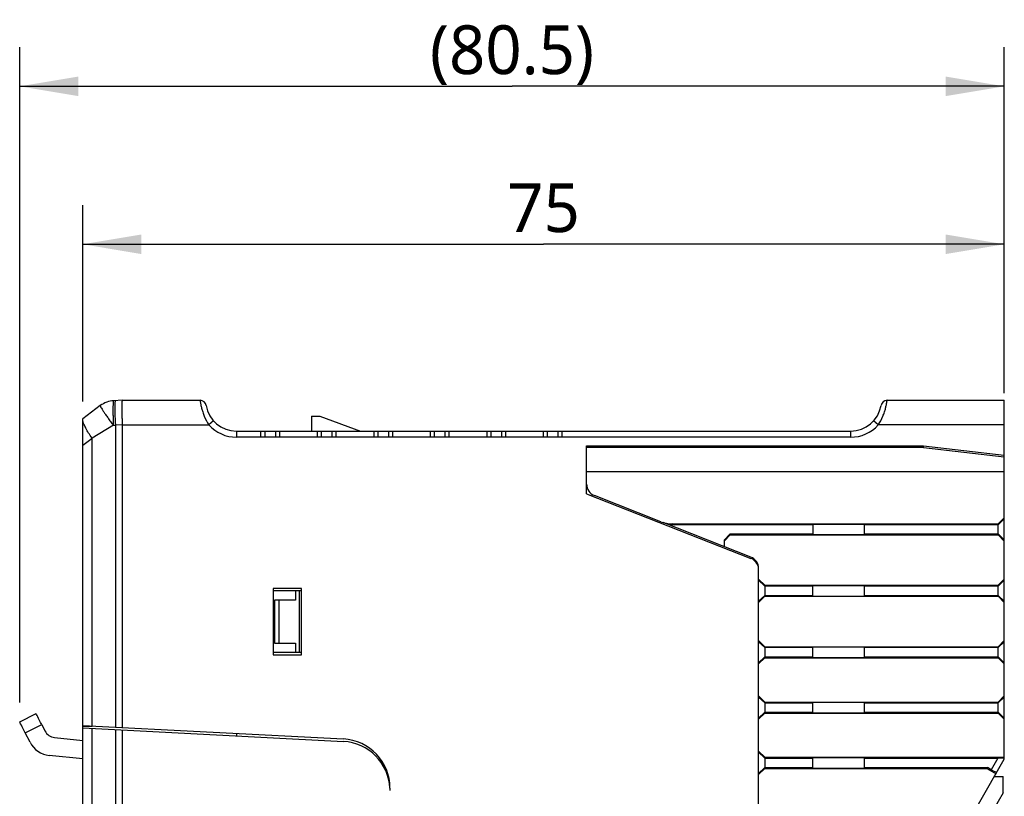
# Model space of a CAD drawing. Header units: inches. Extents: x 0 to 23.4, y 0 to 16.5.
# Tile 16 of 24: x 12.2 to 15.4, y 7.2 to 9.7. Entities that reach past the tile are written whole.
import ezdxf

# ---------------------------------------------------------------- set-up
doc = ezdxf.new("R2010")
doc.units = ezdxf.units.IN
doc.header["$LTSCALE"] = 1.28622
doc.header["$MEASUREMENT"] = 0
doc.layers.get('0').update_dxf_attribs({"linetype": 'CONTINUOUS'})
doc.layers.add('PRT0004-DIM', color=7, linetype='CONTINUOUS')
doc.layers.add('PRT0004-SHAPE', color=7, linetype='CONTINUOUS')
doc.styles.add('TEXTSTYLE_3', font='malgun.ttf')
doc.dimstyles.new('DIMSTYLE_1', dxfattribs={"dimtxt": 0.15625, "dimasz": 0.1875, "dimexe": 0.125, "dimexo": 0.0625, "dimgap": 0.039062, "dimtad": 1, "dimdec": 5, "dimzin": 4, "dimdsep": 46, "dimtxsty": 'TEXTSTYLE_3', "dimblk": '_FILLED', "dimblk1": '_FILLED', "dimblk2": '_FILLED', "dimcen": 0.09, "dimadec": 5, "dimazin": 1, "dimtfac": 1, "dimtdec": 5, "dimtofl": 0, "dimtmove": 0, "dimatfit": 3, "dimldrblk": '_FILLED', "dimfxl": 1, "dimtolj": 1, "dimtzin": 4, "dimarcsym": 0})

# ---------------------------------------------------------------- blocks, each defined once
blk = doc.blocks.new('_FILLED')
at = {"color": 0, "linetype": 'BYBLOCK'}
blk.add_solid([(0, 0), (-1, 0.167), (-1, -0.167)], dxfattribs=at)
blk = doc.blocks.new('*D0')
at = {"layer": 'PRT0004-DIM', "color": 2, "linetype": 'CONTINUOUS'}
for p, q in [((12.2407, 9.5406), (12.2407, 9.6265)), ((15.3958, 9.5406), (15.3958, 9.6265)), ((12.2407, 7.5276), (12.2407, 9.5406)), ((15.3958, 8.558), (15.3958, 9.5406)), ((12.2407, 9.5015), (13.8183, 9.5015)), ((15.3958, 9.5015), (13.8183, 9.5015))]:
    blk.add_line(p, q, dxfattribs=at)
at = {"layer": 'PRT0004-DIM', "color": 2, "linetype": 'CONTINUOUS', "xscale": 0.1875, "yscale": 0.1875, "zscale": 0.1875, "rotation": 180}
blk.add_blockref('_FILLED', (12.2407, 9.5015), dxfattribs=at)
at = {"layer": 'PRT0004-DIM', "color": 2, "linetype": 'CONTINUOUS', "xscale": 0.1875, "yscale": 0.1875, "zscale": 0.1875}
blk.add_blockref('_FILLED', (15.3958, 9.5015), dxfattribs=at)
at = {"layer": 'PRT0004-DIM', "color": 2, "linetype": 'CONTINUOUS', "insert": (13.8183, 9.6969), "char_height": 0.15625, "width": 0.538773, "attachment_point": 2, "line_spacing_factor": 0.9, "style": 'TEXTSTYLE_3'}
blk.add_mtext('(80.5)', dxfattribs=at)
blk = doc.blocks.new('*D6')
at = {"layer": 'PRT0004-DIM', "color": 2, "linetype": 'CONTINUOUS'}
for p, q in [((12.4431, 8.4914), (12.4431, 9.1205)), ((15.3958, 8.5187), (15.3958, 9.1205)), ((12.4431, 8.9955), (13.9194, 8.9955)), ((15.3958, 8.9955), (13.9194, 8.9955))]:
    blk.add_line(p, q, dxfattribs=at)
at = {"layer": 'PRT0004-DIM', "color": 2, "linetype": 'CONTINUOUS', "xscale": 0.1875, "yscale": 0.1875, "zscale": 0.1875, "rotation": 180}
blk.add_blockref('_FILLED', (12.4431, 8.9955), dxfattribs=at)
at = {"layer": 'PRT0004-DIM', "color": 2, "linetype": 'CONTINUOUS', "xscale": 0.1875, "yscale": 0.1875, "zscale": 0.1875}
blk.add_blockref('_FILLED', (15.3958, 8.9955), dxfattribs=at)
at = {"layer": 'PRT0004-DIM', "color": 2, "linetype": 'CONTINUOUS', "insert": (13.9194, 9.1908), "char_height": 0.15625, "width": 0.239583, "attachment_point": 2, "line_spacing_factor": 0.9, "style": 'TEXTSTYLE_3'}
blk.add_mtext('75', dxfattribs=at)

msp = doc.modelspace()

# ---------------------------------------------------------------- linework, layer by layer
at = {"layer": 'PRT0004-SHAPE', "color": 7, "linetype": 'CONTINUOUS'}
for p, q in [((12.569055, 8.495534), (12.542204, 8.494127)), ((12.569055, 8.495534), (12.818738, 8.495534)), ((15.020159, 8.495534), (15.395827, 8.495534)), ((15.395827, 7.345428), (15.395827, 8.495534)), ((12.499081, 8.478487), (12.443071, 8.436479)), ((12.443071, 4.696322), (12.443071, 8.436479)), ((12.443071, 8.434816), (12.443595, 8.436455)), ((12.443595, 8.436455), (12.444528, 8.437572)), ((12.861835, 8.429918), (12.847162, 8.416794)), ((13.175354, 8.444353), (13.175354, 8.397109)), ((13.175354, 8.444353), (13.202913, 8.444353)), ((13.202913, 8.444353), (13.332715, 8.397109)), ((14.991735, 8.416794), (14.977062, 8.429918)), ((12.540915, 8.415495), (12.472723, 8.37458)), ((12.540915, 8.415495), (12.547363, 8.415765)), ((12.569055, 8.416848), (12.547363, 8.415765)), ((12.547363, 8.415765), (12.547363, 7.448825)), ((12.569055, 8.416848), (12.569055, 7.447688)), ((12.569055, 8.416848), (12.847163, 8.416794)), ((12.935197, 8.397109), (12.935197, 8.377424)), ((12.935197, 8.397109), (14.903701, 8.397109)), ((13.013937, 8.377424), (13.013937, 8.397109)), ((13.025748, 8.397109), (13.025748, 8.377424)), ((13.061181, 8.377424), (13.061181, 8.397109)), ((13.072992, 8.397109), (13.072992, 8.377424)), ((13.195039, 8.377424), (13.195039, 8.397109)), ((13.20685, 8.397109), (13.20685, 8.377424)), ((13.242283, 8.377424), (13.242283, 8.397109)), ((13.254094, 8.397109), (13.254094, 8.377424)), ((13.376142, 8.377424), (13.376142, 8.397109)), ((13.387953, 8.397109), (13.387953, 8.377424)), ((13.423386, 8.377424), (13.423386, 8.397109)), ((13.435197, 8.397109), (13.435197, 8.377424)), ((13.557244, 8.377424), (13.557244, 8.397109)), ((13.569055, 8.397109), (13.569055, 8.377424)), ((13.604488, 8.377424), (13.604488, 8.397109)), ((13.616299, 8.397109), (13.616299, 8.377424)), ((13.738346, 8.377424), (13.738346, 8.397109)), ((13.750157, 8.397109), (13.750157, 8.377424)), ((13.78559, 8.377424), (13.78559, 8.397109)), ((13.797401, 8.397109), (13.797401, 8.377424)), ((13.919449, 8.377424), (13.919449, 8.397109)), ((13.93126, 8.397109), (13.93126, 8.377424)), ((13.966693, 8.377424), (13.966693, 8.397109)), ((13.978504, 8.397109), (13.978504, 8.377424)), ((14.903701, 8.377424), (14.903701, 8.397109)), ((15.395827, 8.416794), (14.991735, 8.416794)), ((12.443071, 8.352341), (12.472723, 8.37458)), ((12.472723, 7.452737), (12.472723, 8.37458)), ((14.903701, 8.377424), (12.935197, 8.377424)), ((14.057244, 8.196029), (14.057244, 8.349865)), ((14.057244, 8.349865), (15.137348, 8.349865)), ((15.137012, 8.34396), (14.057244, 8.34396)), ((15.137012, 8.34396), (15.137348, 8.349865)), ((15.137012, 8.34396), (15.395827, 8.314381)), ((15.137338, 8.349664), (15.137348, 8.349865)), ((15.137348, 8.349865), (15.395827, 8.320325)), ((14.057244, 8.267188), (15.395827, 8.267188)), ((14.057244, 8.196029), (14.583451, 7.989305)), ((14.29529, 8.106741), (14.082218, 8.190447)), ((15.395827, 8.119562), (15.376142, 8.099865)), ((15.395827, 8.11585), (15.376142, 8.09684)), ((14.583451, 7.993535), (14.302989, 8.103716)), ((14.331584, 8.099865), (15.376142, 8.099865)), ((14.339283, 8.09684), (14.331584, 8.099865)), ((14.782066, 8.09684), (14.339283, 8.09684)), ((14.782066, 8.09684), (14.782615, 8.09904)), ((14.782066, 8.09684), (14.782066, 8.067457)), ((14.782615, 8.09904), (14.946046, 8.09904)), ((14.946046, 8.09904), (14.946595, 8.09684)), ((14.946595, 8.09684), (14.946595, 8.067457)), ((15.376142, 8.09684), (14.946595, 8.09684)), ((15.376142, 8.064432), (15.376142, 8.099865)), ((14.517874, 8.067457), (14.498189, 8.04776)), ((14.498189, 8.044735), (14.517874, 8.064432)), ((14.498189, 8.04776), (14.498189, 8.02703)), ((14.517874, 8.064432), (14.517874, 8.067457)), ((14.517874, 8.067457), (14.782066, 8.067457)), ((14.517874, 8.064432), (15.376142, 8.064432)), ((14.782615, 8.065257), (14.782066, 8.067457)), ((14.782615, 8.065257), (14.946046, 8.065257)), ((14.946595, 8.067457), (14.946046, 8.065257)), ((14.946595, 8.067457), (15.376142, 8.067457)), ((15.395827, 8.048447), (15.376142, 8.067457)), ((15.376142, 8.064432), (15.395827, 8.044735)), ((14.608425, 5.0578), (14.608425, 7.956891)), ((14.62811, 7.903015), (14.608425, 7.922712)), ((15.395827, 7.922712), (15.376142, 7.903015)), ((13.053307, 7.893172), (13.053307, 7.680574)), ((13.143858, 7.893172), (13.053307, 7.893172)), ((13.143858, 7.680574), (13.143858, 7.893172)), ((14.608425, 7.919), (14.62811, 7.89999)), ((14.62811, 7.903015), (14.62811, 7.867582)), ((14.62811, 7.903015), (15.376142, 7.903015)), ((14.782066, 7.89999), (14.62811, 7.89999)), ((14.782066, 7.89999), (14.782615, 7.90219)), ((14.782066, 7.870606), (14.782066, 7.89999)), ((14.782615, 7.90219), (14.946046, 7.90219)), ((14.946046, 7.90219), (14.946595, 7.89999)), ((14.946595, 7.89999), (14.946595, 7.870606)), ((15.376142, 7.89999), (14.946595, 7.89999)), ((15.395827, 7.919), (15.376142, 7.89999)), ((15.376142, 7.867582), (15.376142, 7.903015)), ((13.143858, 7.885298), (13.053307, 7.885298)), ((13.124173, 7.885298), (13.124173, 7.855771)), ((13.135984, 7.885298), (13.135984, 7.688448)), ((14.608425, 7.851597), (14.62811, 7.870606)), ((14.608425, 7.847885), (14.62811, 7.867582)), ((14.62811, 7.870606), (14.782066, 7.870606)), ((14.62811, 7.867582), (15.376142, 7.867582)), ((14.782615, 7.868407), (14.782066, 7.870606)), ((14.782615, 7.868407), (14.946046, 7.868407)), ((14.946595, 7.870606), (14.946046, 7.868407)), ((14.946595, 7.870606), (15.376142, 7.870606)), ((15.395827, 7.851597), (15.376142, 7.870606)), ((15.376142, 7.867582), (15.395827, 7.847885)), ((13.057244, 7.855771), (13.057244, 7.717975)), ((13.124173, 7.855771), (13.057244, 7.855771)), ((13.071023, 7.855771), (13.071023, 7.717975)), ((13.057244, 7.717975), (13.124173, 7.717975)), ((13.124173, 7.717975), (13.124173, 7.688448)), ((14.62811, 7.706164), (14.608425, 7.725861)), ((14.608425, 7.722149), (14.62811, 7.70314)), ((14.62811, 7.706164), (14.62811, 7.670731)), ((14.62811, 7.706164), (15.376142, 7.706164)), ((14.782066, 7.70314), (14.62811, 7.70314)), ((14.782066, 7.70314), (14.782615, 7.705339)), ((14.782066, 7.673756), (14.782066, 7.70314)), ((14.782615, 7.705339), (14.946046, 7.705339)), ((14.946046, 7.705339), (14.946595, 7.70314)), ((14.946595, 7.70314), (14.946595, 7.673756)), ((15.376142, 7.70314), (14.946595, 7.70314)), ((15.395827, 7.725861), (15.376142, 7.706164)), ((15.395827, 7.722149), (15.376142, 7.70314)), ((15.376142, 7.670731), (15.376142, 7.706164)), ((13.053307, 7.688448), (13.143858, 7.688448)), ((13.053307, 7.680574), (13.143858, 7.680574)), ((14.608425, 7.654746), (14.62811, 7.673756)), ((14.608425, 7.651034), (14.62811, 7.670731)), ((14.62811, 7.673756), (14.782066, 7.673756)), ((14.62811, 7.670731), (15.376142, 7.670731)), ((14.782615, 7.671556), (14.782066, 7.673756)), ((14.782615, 7.671556), (14.946046, 7.671556)), ((14.946595, 7.673756), (14.946046, 7.671556)), ((14.946595, 7.673756), (15.376142, 7.673756)), ((15.395827, 7.654746), (15.376142, 7.673756)), ((15.376142, 7.670731), (15.395827, 7.651034)), ((14.62811, 7.528999), (14.608425, 7.548696)), ((14.608425, 7.544984), (14.62811, 7.525974)), ((15.395827, 7.548696), (15.376142, 7.528999)), ((15.395827, 7.544984), (15.376142, 7.525974)), ((14.62811, 7.528999), (14.62811, 7.493566)), ((14.62811, 7.528999), (15.376142, 7.528999)), ((14.62811, 7.525974), (14.782066, 7.525974)), ((14.782066, 7.525974), (14.782615, 7.528174)), ((14.782066, 7.496591), (14.782066, 7.525974)), ((14.782615, 7.528174), (14.946046, 7.528174)), ((14.946046, 7.528174), (14.946595, 7.525974)), ((14.946595, 7.525974), (15.376142, 7.525974)), ((14.946595, 7.525974), (14.946595, 7.496591)), ((15.376142, 7.493566), (15.376142, 7.528999)), ((12.24075, 7.465086), (12.293371, 7.491891)), ((14.608425, 7.477581), (14.62811, 7.496591)), ((14.608425, 7.473869), (14.62811, 7.493566)), ((14.62811, 7.496591), (14.782066, 7.496591)), ((14.62811, 7.493566), (15.376142, 7.493566)), ((14.782615, 7.494391), (14.782066, 7.496591)), ((14.782615, 7.494391), (14.946046, 7.494391)), ((14.946595, 7.496591), (14.946046, 7.494391)), ((14.946595, 7.496591), (15.376142, 7.496591)), ((15.395827, 7.477581), (15.376142, 7.496591)), ((15.376142, 7.493566), (15.395827, 7.473869)), ((12.258684, 7.430038), (12.311305, 7.456843)), ((12.311305, 7.456843), (12.321555, 7.436723)), ((12.443071, 7.454291), (13.278084, 7.410529)), ((12.443071, 7.450852), (12.472753, 7.451889)), ((12.443071, 7.446406), (13.278084, 7.402645)), ((12.463443, 7.451564), (12.463443, 7.453223)), ((12.273785, 7.400394), (12.258684, 7.430038)), ((12.352516, 7.415439), (12.443071, 7.405912)), ((12.472723, 4.780619), (12.472723, 7.444852)), ((12.547363, 7.44094), (12.547363, 4.646267)), ((12.569055, 7.439803), (12.568995, 4.597769)), ((12.935197, 7.428499), (12.935197, 7.420615)), ((12.443071, 7.34653), (12.335708, 7.357826)), ((14.62811, 7.351834), (14.608425, 7.371531)), ((14.608425, 7.367819), (14.62811, 7.348809)), ((14.62811, 7.351834), (14.62811, 7.316401)), ((14.62811, 7.351834), (15.395827, 7.351834)), ((14.62811, 7.348809), (14.782066, 7.348809)), ((14.782066, 7.348809), (14.782615, 7.351009)), ((14.782066, 7.319425), (14.782066, 7.348809)), ((14.782615, 7.351009), (14.946046, 7.351009)), ((14.946046, 7.351009), (14.946595, 7.348809)), ((14.946595, 7.348809), (15.375048, 7.348809)), ((14.946595, 7.348809), (14.946595, 7.319425)), ((15.313149, 7.202227), (15.395827, 7.345428)), ((15.375048, 7.348809), (15.353919, 7.312212)), ((15.395827, 7.348169), (15.375048, 7.348809)), ((14.608425, 7.300416), (14.62811, 7.319425)), ((14.608425, 7.296704), (14.62811, 7.316401)), ((14.62811, 7.319425), (14.782066, 7.319425)), ((14.62811, 7.316401), (15.339689, 7.316401)), ((14.782615, 7.317225), (14.782066, 7.319425)), ((14.782615, 7.317225), (14.946046, 7.317225)), ((14.946595, 7.319425), (14.946046, 7.317225)), ((14.946595, 7.319425), (15.341436, 7.319425)), ((15.341436, 7.319425), (15.339689, 7.316401)), ((15.339689, 7.316401), (15.369217, 7.299339)), ((15.353919, 7.312212), (15.341436, 7.319425)), ((15.353919, 7.312212), (15.37136, 7.303051)), ((15.364121, 7.290513), (15.39189, 7.29027)), ((15.39189, 7.237846), (15.39189, 7.29027)), ((13.427323, 7.253265), (13.427323, 7.24538)), ((15.39189, 7.237846), (15.322455, 7.117582))]:
    msp.add_line(p, q, dxfattribs=at)
for centre, radius, start, end in [((12.546325, 8.415495), 0.07874, 93, 126.869898), ((12.818738, 8.475849), 0.019685, 9.594068, 90), ((15.020159, 8.475849), 0.019685, 90, 170.405932), ((12.935197, 8.495534), 0.098425, 189.594068, 270), ((14.903701, 8.495534), 0.098425, 270, 350.405932), ((12.935197, 8.495534), 0.11811, 221.810291, 270.000002), ((14.903701, 8.495534), 0.11811, 270, 318.189685), ((14.096614, 8.227091), 0.03937, 180, 248.552264), ((14.569055, 7.956891), 0.03937, 0, 68.552264), ((14.569055, 7.952661), 0.03937, 17.220067, 68.552264), ((13.269842, 7.253265), 0.15748, 359.998152, 87), ((13.269842, 7.24538), 0.15748, 2.866274, 87)]:
    msp.add_arc(centre, radius, start, end, dxfattribs=at)
for centre, major_axis, ratio, start_param, end_param in [((14.331279, 8.19835), (0.092026, -0.036153), 0.99547058, -1.57079633, -1.19491514), ((14.338978, 8.195326), (-0.092026, 0.036153), 0.99547058, 1.57079633, 1.94667752), ((12.311241, 7.456811), (-0.01787, 0.035081), 0.00183868, -1.57079632, 0.00076172), ((12.25862, 7.430006), (-0.01787, 0.035081), 0.00183868, -1.57079632, 0.00076172), ((12.356636, 7.454593), (0.02557, 0.029936), 0.99999802, 2.748841, 3.74367867), ((12.343947, 7.436134), (0.051141, 0.059872), 0.99999802, -3.53434431, -2.53950663)]:
    msp.add_ellipse(centre, major_axis=major_axis, ratio=ratio, start_param=start_param, end_param=end_param, dxfattribs=at)
for points, knots in [([(12.542204, 8.494127), (12.541989, 8.494116), (12.541513, 8.493545), (12.540917, 8.49155), (12.540281, 8.487141), (12.539819, 8.47998), (12.539538, 8.470305), (12.539508, 8.458559), (12.53973, 8.44515), (12.540194, 8.43061), (12.540648, 8.420596), (12.540915, 8.415495)], [0, 0, 0, 0, 0.00819302, 0.02389039, 0.08165369, 0.17393389, 0.29761454, 0.44811267, 0.61973856, 0.80623431, 1, 1, 1, 1]), ([(12.547363, 8.494398), (12.547086, 8.494383), (12.546686, 8.493214), (12.546382, 8.491463), (12.546059, 8.488143), (12.545936, 8.48565), (12.545877, 8.484185)], [0, 0, 0, 0, 0.0798287, 0.27083435, 0.57881521, 1, 1, 1, 1]), ([(12.569057, 8.495534), (12.568913, 8.495531), (12.568823, 8.494789), (12.568641, 8.493851), (12.568529, 8.49186), (12.568405, 8.489314), (12.568317, 8.486002), (12.56825, 8.48205), (12.568211, 8.477462), (12.568193, 8.470226), (12.568249, 8.459989), (12.568416, 8.44656), (12.568684, 8.431994), (12.568923, 8.421961), (12.569057, 8.416848)], [0, 0, 0, 0, 0.00545303, 0.02004015, 0.04396535, 0.07706304, 0.11900465, 0.16942983, 0.2278452, 0.29368243, 0.44508253, 0.61775002, 0.8052049, 1, 1, 1, 1]), ([(12.818738, 8.495534), (12.818722, 8.495397), (12.818871, 8.494848), (12.818957, 8.49362), (12.819286, 8.491589), (12.819693, 8.488779), (12.820302, 8.485222), (12.821452, 8.47911), (12.823529, 8.470008), (12.827109, 8.457762), (12.834018, 8.439277), (12.84129, 8.42555), (12.847163, 8.416794)], [0, 0, 0, 0, 0.00493554, 0.0196527, 0.04402397, 0.077827, 0.12068907, 0.17221946, 0.29891106, 0.45233264, 0.6252878, 1, 1, 1, 1]), ([(14.991735, 8.416794), (14.997608, 8.42555), (15.004881, 8.439278), (15.01179, 8.457766), (15.015367, 8.470012), (15.017717, 8.480288), (15.018968, 8.487349), (15.019639, 8.49159), (15.019896, 8.493761), (15.020149, 8.494982), (15.020159, 8.495534)], [0, 0, 0, 0, 0.37474943, 0.5477159, 0.70113958, 0.82782288, 0.9221981, 0.95599066, 0.98035696, 1, 1, 1, 1]), ([(12.499081, 8.478487), (12.498935, 8.478378), (12.498959, 8.477684), (12.499345, 8.476657), (12.500111, 8.474954), (12.501892, 8.471668), (12.505149, 8.466293), (12.510185, 8.458561), (12.516526, 8.449242), (12.523947, 8.438687), (12.532178, 8.427283), (12.537947, 8.41947), (12.540914, 8.415495)], [0, 0, 0, 0, 0.00722162, 0.0223842, 0.04641581, 0.07936438, 0.17091521, 0.29404137, 0.44424882, 0.61622383, 0.80396847, 1, 1, 1, 1]), ([(12.545877, 8.484185), (12.545491, 8.474587), (12.545806, 8.451753), (12.546674, 8.428957), (12.547363, 8.415765)], [0, 0, 0, 0, 0.42103562, 1, 1, 1, 1]), ([(12.472723, 8.37458), (12.46896, 8.379914), (12.461767, 8.390024), (12.453101, 8.404965), (12.446775, 8.417754), (12.443903, 8.4257), (12.443143, 8.429164)], [0, 0, 0, 0, 0.31390137, 0.59627759, 0.82943796, 1, 1, 1, 1])]:
    msp.add_open_spline(points, degree=3, knots=knots, dxfattribs=at)

# ---------------------------------------------------------------- dimensions: what is measured, and where the dimension line sits
at = {"layer": 'PRT0004-DIM', "color": 2, "linetype": 'CONTINUOUS'}
dim = msp.add_linear_dim(base=(12.24075, 9.501547), p1=(15.395827, 8.495534), p2=(12.24075, 7.465086), angle=180, text='(80.5)', dimstyle='DIMSTYLE_1', dxfattribs=at)
dim.commit()
dim.dimension.update_dxf_attribs({"geometry": '*D0', "text_midpoint": (13.818288, 9.501547), "dimtype": 160})
dim = msp.add_linear_dim(base=(15.395827, 8.995534), p1=(12.443071, 8.428854), p2=(15.395827, 8.456164), dimstyle='DIMSTYLE_1', dxfattribs=at)
dim.commit()
dim.dimension.update_dxf_attribs({"geometry": '*D6', "text_midpoint": (13.916134, 8.995534), "dimtype": 160})

doc.saveas('drawing.dxf')
